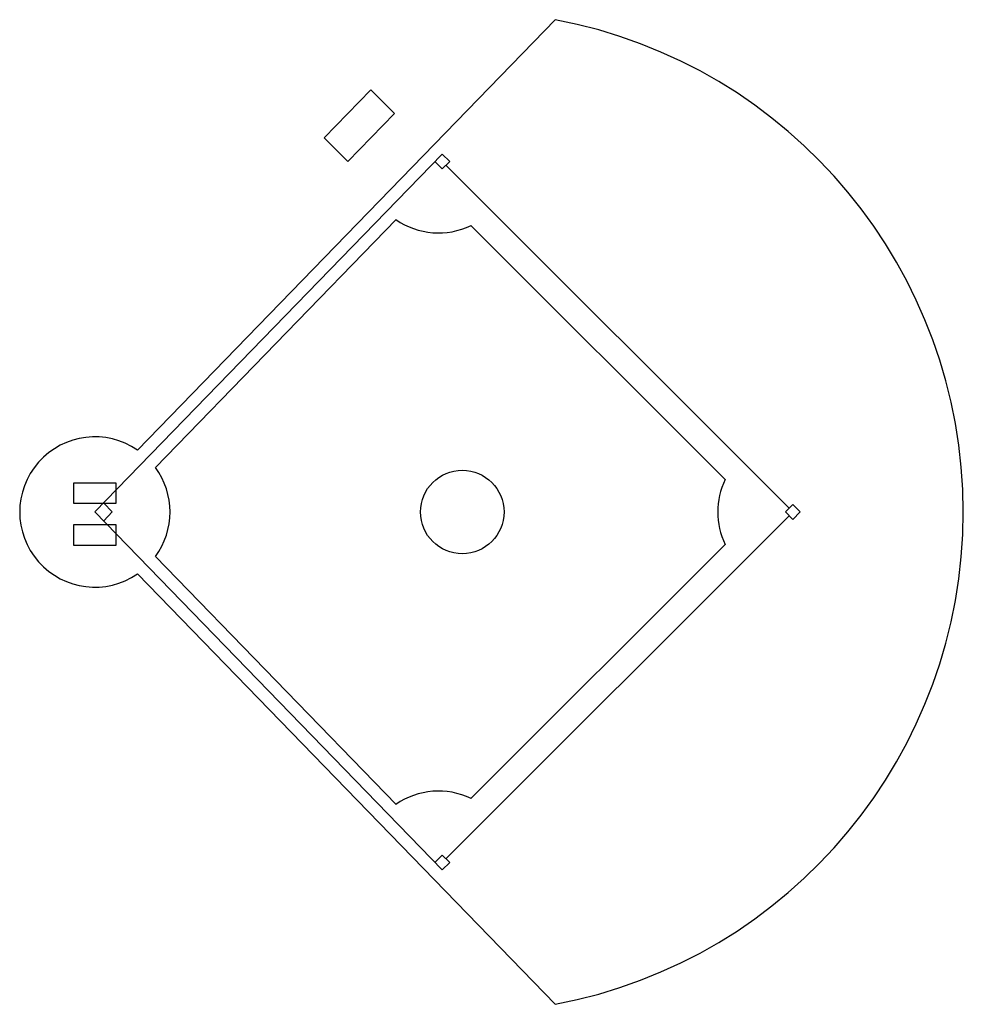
# Model space of a CAD drawing. Extents: x 1151 to 2507, y 5054 to 6470.
import ezdxf

# ---------------------------------------------------------------- set-up
doc = ezdxf.new("R2010")
doc.units = 0
doc.layers.get('0').update_dxf_attribs({"linetype": 'CONTINUOUS'})

msp = doc.modelspace()

# ---------------------------------------------------------------- linework, layer by layer
at = {"color": 0}
for p, q in [((1920.4, 6469.5), (1320.2, 5851)), ((1655.4, 6368.7), (1588.5, 6299.8)), ((1689.4, 6334.8), (1655.4, 6368.7)), ((1689.4, 6334.8), (1622.5, 6265.9)), ((1622.5, 6265.9), (1588.5, 6299.8)), ((1758.2, 6276.5), (1259, 5762)), ((1758.2, 6276.5), (1768.9, 6265.8)), ((1758.3, 6255.2), (1747.7, 6265.8)), ((1768.9, 6265.8), (1758.3, 6255.2)), ((2256.8, 5767.3), (1763.6, 6260.5)), ((1691.8, 6182.2), (1346.1, 5825.9)), ((2164.7, 5808.5), (1799.5, 6173.7)), ((1229, 5774), (1229, 5804)), ((1229, 5804), (1289, 5804)), ((1289, 5804), (1289, 5774)), ((1289, 5774), (1229, 5774)), ((1271.9, 5774.5), (1284.1, 5762)), ((1259, 5762), (1758.2, 5247.5)), ((1284.1, 5762), (1271.9, 5749.5)), ((2262.1, 5772.6), (2251.5, 5762)), ((2251.5, 5762), (2262.1, 5751.4)), ((2272.7, 5762), (2262.1, 5772.6)), ((2262.1, 5751.4), (2272.7, 5762)), ((1763.6, 5263.5), (2256.8, 5756.7)), ((1229, 5744), (1289, 5744)), ((1229, 5714), (1229, 5744)), ((1289, 5744), (1289, 5714)), ((1289, 5714), (1229, 5714)), ((1799.5, 5350.3), (2164.7, 5715.5)), ((1346.1, 5698.1), (1691.8, 5341.8)), ((1320.2, 5673), (1920.4, 5054.5)), ((1758.3, 5268.8), (1747.7, 5258.2)), ((1768.9, 5258.2), (1758.3, 5268.8)), ((1758.2, 5247.5), (1768.9, 5258.2))]:
    msp.add_line(p, q, dxfattribs=at)
msp.add_circle((1787, 5762), 60, dxfattribs=at)
for centre, radius, start, end in [((1787, 5762), 720, 280.6804, 79.3196), ((1753, 6271.1), 108, 235.4574, 295.5288), ((1259, 5762), 108, 55.4574, 304.5426), ((1259, 5762), 108, 323.7307, 36.2693), ((2262.1, 5762), 108, 154.4712, 205.5288), ((1753, 5252.9), 108, 64.4712, 124.5426)]:
    msp.add_arc(centre, radius, start, end, dxfattribs=at)

doc.saveas('drawing.dxf')
